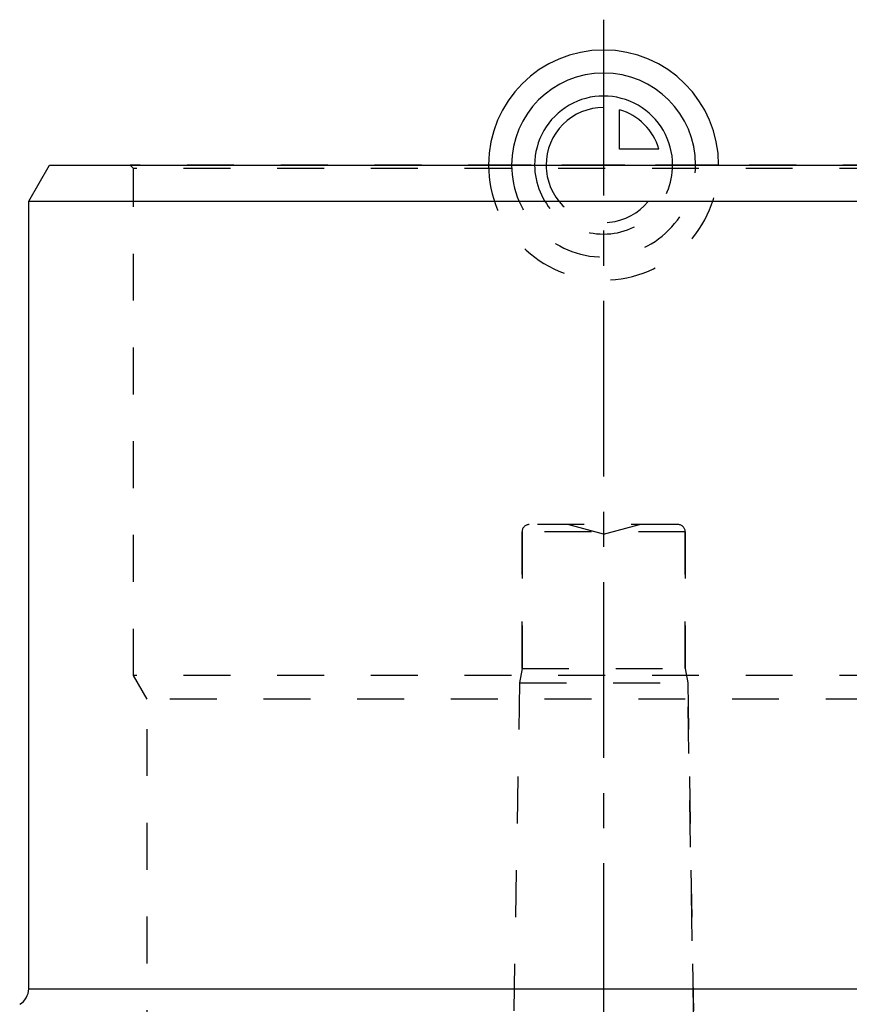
# Model space of a CAD drawing. Header units: millimetres. Extents: x 0 to 1000, y 0 to 1000.
# Tile 5 of 6: x 430 to 545, y 620 to 757. Entities that reach past the tile are written whole.
import ezdxf

# ---------------------------------------------------------------- set-up
doc = ezdxf.new("R2010")
doc.units = ezdxf.units.MM
doc.header["$LTSCALE"] = 65.185185
doc.linetypes.add('CENTER', pattern=[0.6, 0.375, -0.075, 0.075, -0.075])
doc.linetypes.add('HIDDEN', pattern=[0.2, 0.1, -0.1])
for name, color, linetype in [('ACHSEN_S', 7, 'CONTINUOUS'), ('FASEN', 7, 'CONTINUOUS'), ('KOERPER', 7, 'CONTINUOUS'), ('KONST.EL_MIT_GEO', 7, 'CONTINUOUS'), ('KURVEN', 7, 'CONTINUOUS')]:
    doc.layers.add(name, color=color, linetype=linetype)

msp = doc.modelspace()

# ---------------------------------------------------------------- linework, layer by layer
at = {"layer": 'ACHSEN_S', "color": 2, "linetype": 'CENTER'}
msp.add_line((511, 756.72), (511, 243.28), dxfattribs=at)
at = {"layer": 'FASEN', "color": 7, "linetype": 'Continuous'}
for p, q in [((431, 731.5), (433.89, 736.5)), ((433.89, 736.5), (588.11, 736.5)), ((431, 731.5), (591, 731.5))]:
    msp.add_line(p, q, dxfattribs=at)
at = {"layer": 'KOERPER', "color": 7, "linetype": 'Continuous'}
msp.add_line((431, 621.94), (431, 731.5), dxfattribs=at)
at = {"layer": 'KOERPER', "color": 8, "linetype": 'HIDDEN'}
for p, q in [((499.65, 666.5), (499.65, 685.5)), ((522.35, 666.5), (522.35, 685.5)), ((499.65, 666.5), (499.3, 664.5)), ((499.65, 666.5), (522.35, 666.5)), ((522.35, 666.5), (522.7, 664.5)), ((499.3, 664.5), (522.7, 664.5)), ((524.01, 589.48), (522.7, 664.5))]:
    msp.add_line(p, q, dxfattribs=at)
at = {"layer": 'KONST.EL_MIT_GEO', "color": 8, "linetype": 'HIDDEN'}
for p, q in [((445.6, 736), (445.1, 736.5)), ((576.9, 736.5), (445.1, 736.5)), ((445.6, 665.5), (445.6, 736)), ((576.4, 736), (445.6, 736)), ((521.35, 686.5), (500.65, 686.5)), ((511, 685.16), (506, 686.5)), ((511, 685.16), (516, 686.5)), ((499.65, 685.5), (499.65, 666.5)), ((522.35, 685.5), (499.65, 685.5)), ((522.35, 685.5), (522.35, 666.5)), ((447.5, 662.21), (445.6, 665.5)), ((576.4, 665.5), (445.6, 665.5)), ((499.3, 664.5), (497.99, 589.48)), ((522.7, 664.5), (524.01, 589.48)), ((447.5, 586.35), (447.5, 662.21)), ((574.5, 662.21), (447.5, 662.21))]:
    msp.add_line(p, q, dxfattribs=at)
at = {"layer": 'KONST.EL_MIT_GEO', "color": 7, "linetype": 'Continuous'}
msp.add_line((431, 621.94), (591, 621.94), dxfattribs=at)
at = {"layer": 'KONST.EL_MIT_GEO', "color": 8, "linetype": 'HIDDEN'}
for centre, start, end in [((500.65, 685.5), 90, 180), ((521.35, 685.5), 0, 90)]:
    msp.add_arc(centre, 1, start, end, dxfattribs=at)
at = {"layer": 'KONST.EL_MIT_GEO', "color": 7, "linetype": 'Continuous'}
msp.add_arc((428.5, 621.94), 2.5, 300, 360, dxfattribs=at)
at = {"layer": 'KURVEN', "color": 40, "linetype": 'Continuous'}
for p, q in [((511, 746.1), (511, 736.5)), ((513.2, 738.7), (513.2, 744.19)), ((518.69, 738.7), (513.2, 738.7))]:
    msp.add_line(p, q, dxfattribs=at)
at = {"layer": 'KURVEN', "color": 8, "linetype": 'HIDDEN'}
msp.add_line((527, 736.5), (495, 736.5), dxfattribs=at)
at = {"layer": 'KURVEN', "color": 40, "linetype": 'Continuous'}
for radius, start, end in [(16, 0, 180), (12.8, 0, 180), (9.6, 0, 180.0001), (8, 90, 180.0001), (8, 15.962, 74.038)]:
    msp.add_arc((511, 736.5), radius, start, end, dxfattribs=at)
at = {"layer": 'KURVEN', "color": 8, "linetype": 'HIDDEN'}
for radius, start in [(16, 180), (12.8, 180), (9.6, 180.0001), (8, 180.0001)]:
    msp.add_arc((511, 736.5), radius, start, 360, dxfattribs=at)

doc.saveas('drawing.dxf')
